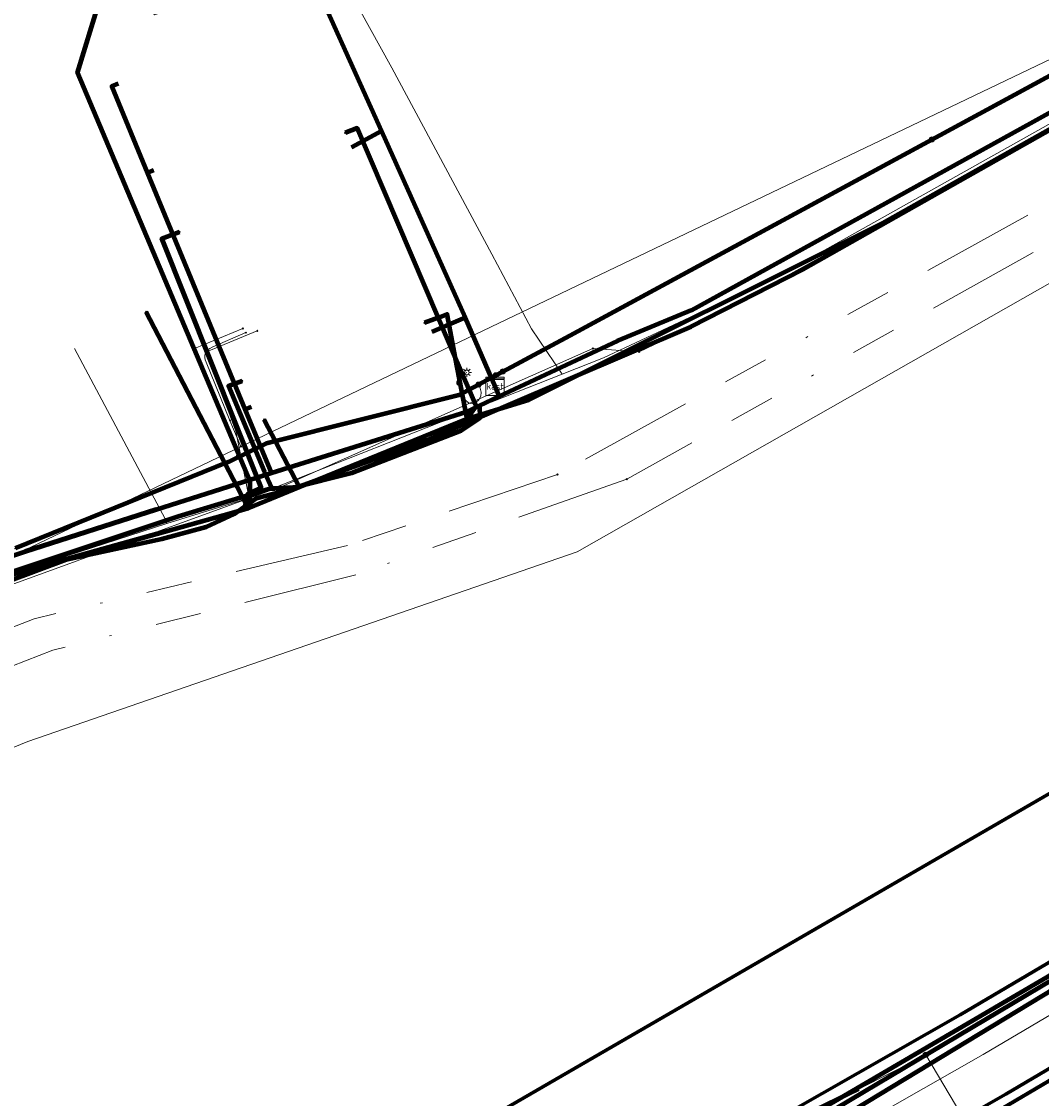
# Model space of a CAD drawing. Header units: metres. Extents: x 242122 to 243107, y 567823 to 568786.
# Tile 74 of 89: x 242338 to 242383, y 568658 to 568706. Entities that reach past the tile are written whole.
import ezdxf
from ezdxf.enums import TextEntityAlignment as Align
from ezdxf.lldxf.tags import DXFTag

# ---------------------------------------------------------------- set-up
doc = ezdxf.new("R2010")
doc.units = ezdxf.units.M
doc.linetypes.add('RI-OVERIG-SO', pattern=[17, 5, -2, 2, -2, 0, -2, 2, -2])
for name, color, linetype, lineweight in [('B-WE-IE-MEUBILAIR_ENEXIS NETBEHEER BV-S', 7, 'Continuous', 18), ('B-WE-KL-DATA_COAXKABEL_10_ZIGGO BV-G', 90, 'KL-DATA-SO', 18), ('B-WE-KL-DATA_COAXKABEL_17_ZIGGO BV-G', 90, 'KL-DATA-SO', 18), ('B-WE-KL-DATA_COAXKABEL_42_ZIGGO BV-G', 90, 'KL-DATA-SO', 18), ('B-WE-KL-DATA_COAXKABEL_7_ZIGGO BV-G', 90, 'KL-DATA-SO', 18), ('B-WE-KL-DATA_DELTA FIBER NETWERK BV-G', 90, 'KL-DATA-SO', 18), ('B-WE-KL-DATA_DUCT_ZIGGO BV-G', 90, 'Continuous', 100), ('B-WE-KL-DATA_HULPSTUK_KPN BV-S', 90, 'Continuous', 18), ('B-WE-KL-DATA_HULPSTUK_ZIGGO BV-S', 90, 'Continuous', 18), ('B-WE-KL-DATA_KABELBED_KPN BV-G', 90, 'Continuous', 100), ('B-WE-KL-DATA_KABELBED_ZIGGO BV-G', 90, 'Continuous', 100), ('B-WE-KL-DATA_MANTELBUIS_102_ZIGGO BV-G', 90, 'Continuous', 100), ('B-WE-KL-DATA_MANTELBUIS_75_ZIGGO BV-G', 90, 'Continuous', 100), ('B-WE-KL-DATA_MANTELBUIS_DELTA FIBER NETWERK BV-G', 90, 'Continuous', 100), ('B-WE-KL-DATA_MANTELBUIS_POLYVINYLCHLORIDE PVC_1_KPN BV-G', 90, 'Continuous', 100), ('B-WE-KL-ET_LS_400 V_ENEXIS NETBEHEER BV-G', 190, 'KL-LS-SO', 18), ('B-WE-KL-ET_LS_HULPSTUK_ENEXIS NETBEHEER BV-S', 190, 'Continuous', 18), ('B-WE-KL-ET_LS_KABELBED_ENEXIS NETBEHEER BV-G', 190, 'Continuous', 100), ('B-WE-KL-ET_MS_10 KV_ENEXIS NETBEHEER BV-G', 130, 'KL-MS-SO', 18), ('B-WE-KL-ET_MS_DUCT_ENEXIS NETBEHEER BV-G', 130, 'Continuous', 100), ('B-WE-KL-ET_MS_KABELBED_ENEXIS NETBEHEER BV-G', 130, 'Continuous', 100), ('B-WE-KL-ET_MS_MANTELBUIS_POLYETHYLEEN PE_110_ENEXIS NETBEHEER BV-G', 130, 'Continuous', 100), ('B-WE-KL-GAS_HD_STAAL_150_8 BAR_ENEXIS NETBEHEER BV-G', 30, 'KL-GAS_HD-SO', 18), ('B-WE-KL-GAS_LD_HULPSTUK_ENEXIS NETBEHEER BV-S', 50, 'Continuous', 18), ('B-WE-KL-GAS_LD_OVERIG_22_0.1 BAR_ENEXIS NETBEHEER BV-G', 50, 'KL-GAS_LD-SO', 18), ('B-WE-KL-GAS_LD_POLYVINYLCHLORIDE PVC_25_0.1 BAR_ENEXIS NETBEHEER BV-G', 50, 'KL-GAS_LD-SO', 18), ('B-WE-KL-GAS_LD_SLAGVAST PVC_75_0.1 BAR_ENEXIS NETBEHEER BV-G', 50, 'KL-GAS_LD-SO', 18), ('B-WE-KL-WATER_HULPSTUK_WMD DRINKWATER NV-S', 170, 'Continuous', 18), ('B-WE-KL-WATER_POLYVINYLCHLORIDE PVC_160_WMD DRINKWATER NV-G', 170, 'KL-WATER-SO', 18), ('B-WE-KL-WATER_POLYVINYLCHLORIDE PVC_20_WMD DRINKWATER NV-G', 170, 'KL-WATER-SO', 18), ('B-WE-OG-INFO_DELTA FIBER NETWERK BV-G', 7, 'Continuous', 18), ('B-WE-OG-INFO_ENEXIS NETBEHEER BV-G', 7, 'Continuous', 18), ('B-WE-RI-DRUK_GEMEENTE TYNAARLO-G', 210, 'RI-PERS-SO', 18), ('B-WE-RI-VRIJVERVAL_GEMEENTE TYNAARLO-G', 210, 'RI-OVERIG-SO', 18), ('B-WE-RI-VRIJVERVAL_HULPSTUK_GEMEENTE TYNAARLO-S', 210, 'Continuous', 18)]:
    doc.layers.add(name, color=color, linetype=linetype, lineweight=lineweight)
doc.layers.add('B-WE-OG-INFO_EIS VOORZORGSMAATREGEL_ENEXIS NETBEHEER BV-GV', color=7, linetype='Continuous', lineweight=70, true_color=0xfa194b)
doc.layers.add('B-WE-OG-INFO_EIS VOORZORGSMAATREGEL_WATERBEDRIJF GRONINGEN-GV', color=7, linetype='Continuous', lineweight=70, true_color=0xfa194b)
doc.styles.add('NLCS-ISO', font='NLCS-ISO.ttf')
doc.styles.get("Standard").update_dxf_attribs({"font": 'arial.ttf'})
tags = doc.linetypes.add('KL-DATA-SO', pattern='A,4,-1,[101,NLCS.shx,S=0.5,R=0,X=0,Y=0],-1,4,-1,["D",Standard,S=1,R=0,X=-0.25,Y=-0.5],-1.5', length=12.5).pattern_tags.tags
tags[18] = DXFTag(74, 10)
tags = doc.linetypes.add('KL-GAS_HD-SO', pattern='A,4,-1,[69,NLCS.shx,S=0.5,R=0,X=0,Y=0],-1,4,-1,["H",Standard,S=1,R=0,X=0,Y=-0.5],-2', length=13).pattern_tags.tags
tags[18] = DXFTag(74, 10)
tags = doc.linetypes.add('KL-GAS_LD-SO', pattern='A,4,-1,[69,NLCS.shx,S=0.5,R=0,X=0,Y=0],-1,4,-1,["L",Standard,S=1,R=0,X=0.25,Y=-0.5],-2', length=13).pattern_tags.tags
tags[18] = DXFTag(74, 10)
tags = doc.linetypes.add('KL-LS-SO', pattern='A,4,-1,[103,NLCS.shx,S=0.75,R=0,X=0,Y=0],-1,4,-1,["L",Standard,S=1,R=0,X=0,Y=-0.5],-2', length=13).pattern_tags.tags
tags[18] = DXFTag(74, 10)
tags = doc.linetypes.add('KL-MS-SO', pattern='A,4,-1,[103,NLCS.shx,S=0.75,R=0,X=0,Y=0],-1,4,-1,["M",Standard,S=1,R=0,X=0,Y=-0.5],-2', length=13).pattern_tags.tags
tags[18] = DXFTag(74, 10)
doc.linetypes.add('KL-WATER-SO', pattern='A,7,-0.5,[168,NLCS.shx,S=0.75,R=0,X=0.75,Y=0],-2', length=9.5)
tags = doc.linetypes.add('RI-PERS-SO', pattern='A,7,-2,["P",Standard,S=1.8,R=0,X=-0.5,Y=-0.9],-2,7,-2,[102,NLCS.shx,S=1,R=180,X=0,Y=0],-2', length=22).pattern_tags.tags
tags[6] = DXFTag(74, 10)

# ---------------------------------------------------------------- blocks, each defined once
blk = doc.blocks.new('SKL-WTB_HULP_KAST-SO')
at = {"color": 0, "linetype": 'ByBlock', "lineweight": 18}
for points in [[(-2, 2), (2, 2), (2, 1.68), (-2, 1.68)], [(-2, 1.52), (2, 1.52), (2, -2), (-2, -2)]]:
    blk.add_lwpolyline(points, close=True, dxfattribs=at)
at = {"color": 0, "linetype": 'ByBlock', "lineweight": 18, "style": 'NLCS-ISO'}
blk.add_text('kast', height=1.5, dxfattribs=at).set_placement((0, 0), align=Align.MIDDLE_CENTER)
at = {"color": 0, "linetype": 'ByBlock', "lineweight": 18, "style": 'NLCS-ISO', "flags": 1}
for tag, p in [('TYPE', (2.5, 0)), ('OMSCHRIJVING', (2.5, -3)), ('LABEL', (2.5, -1.5))]:
    blk.add_attdef(tag, p, '', height=1, dxfattribs=at)
blk = doc.blocks.new('SKL-WTB_HULP_OVERIG-SO')
at = {"color": 0, "linetype": 'ByBlock', "lineweight": 18}
for points in [[(-0.14, 0.14), (0.14, -0.14)], [(0.14, 0.14), (-0.14, -0.14)]]:
    blk.add_lwpolyline(points, dxfattribs=at)
at = {"color": 0, "linetype": 'ByBlock', "lineweight": 18, "style": 'NLCS-ISO', "flags": 1}
for tag, p in [('TYPE', (1.5, 0)), ('OMSCHRIJVING', (1.5, -3)), ('LABEL', (1.5, -1.5))]:
    blk.add_attdef(tag, p, '', height=1, dxfattribs=at)
blk = doc.blocks.new('SIE-MEUBILAIR_PAAL_LICHTMAST-SO')
for points in [[(-0.62, 0), (-1, 0)], [(-0.71, 0.71), (-0.44, 0.44)], [(0, 1), (0, 0.62)], [(0.44, 0.44), (0.71, 0.71)], [(1, 0), (0.62, 0)], [(-0.71, -0.71), (-0.44, -0.44)], [(0, -0.62), (0, -1)], [(0.44, -0.44), (0.71, -0.71)]]:
    blk.add_lwpolyline(points)
blk.add_circle((0, 0), 0.5)
blk = doc.blocks.new('SKL-WTB_HULP_MOF-SO')
at = {"linetype": 'ByBlock', "lineweight": 18}
h = blk.add_hatch(color=0, dxfattribs=at)
h.dxf.hatch_style = 1
h.paths.add_polyline_path([(-0.5625, 0, 1), (0.5625, 0, 1)])
at = {"color": 0, "linetype": 'ByBlock', "lineweight": 18}
blk.add_circle((0, 0), 0.5625, dxfattribs=at)
at = {"color": 0, "linetype": 'ByBlock', "lineweight": 18, "style": 'NLCS-ISO', "flags": 1}
for tag, p in [('TYPE', (1.5, 0)), ('OMSCHRIJVING', (1.5, -3)), ('LABEL', (1.5, -1.5))]:
    blk.add_attdef(tag, p, '', height=1, dxfattribs=at)
blk = doc.blocks.new('SRI-HULP_OVERIG-SO')
at = {"color": 0, "linetype": 'ByBlock', "lineweight": 18}
for points in [[(-0.14, 0.14), (0.14, -0.14)], [(0.14, 0.14), (-0.14, -0.14)]]:
    blk.add_lwpolyline(points, dxfattribs=at)
at = {"color": 0, "linetype": 'ByBlock', "lineweight": 18, "style": 'NLCS-ISO', "flags": 1}
for tag, p in [('TYPE', (1.5, 0)), ('OMSCHRIJVING', (1.5, -3)), ('LABEL', (1.5, -1.5))]:
    blk.add_attdef(tag, p, '', height=1, dxfattribs=at)

msp = doc.modelspace()

# ---------------------------------------------------------------- linework, layer by layer
at = {"layer": 'B-WE-KL-DATA_COAXKABEL_10_ZIGGO BV-G'}
msp.add_lwpolyline([(242337.169, 568681.918), (242349.375, 568685.826), (242357.9, 568688.495), (242359.346, 568689.17), (242359.16, 568689.602)], dxfattribs=at)
at = {"layer": 'B-WE-KL-DATA_COAXKABEL_17_ZIGGO BV-G'}
for points in [[(242359.16, 568689.602), (242359.346, 568689.17), (242364.519, 568691.588), (242367.756, 568692.928), (242384.293, 568702.061), (242415.653, 568719.524), (242411.756, 568727.359), (242415.317, 568729.392)], [(242359.16, 568689.602), (242359.346, 568689.17), (242364.519, 568691.588), (242367.756, 568692.928), (242384.293, 568702.061)], [(242359.16, 568689.602), (242359.346, 568689.17), (242364.519, 568691.588), (242367.756, 568692.928), (242384.293, 568702.061)], [(242359.16, 568689.602), (242359.346, 568689.17), (242364.519, 568691.588), (242367.756, 568692.928), (242384.293, 568702.061)], [(242359.16, 568689.602), (242359.346, 568689.17), (242357.9, 568688.495), (242349.375, 568685.826), (242337.169, 568681.918)]]:
    msp.add_lwpolyline(points, dxfattribs=at)
at = {"layer": 'B-WE-KL-DATA_COAXKABEL_42_ZIGGO BV-G'}
msp.add_lwpolyline([(242416.647, 568683.271), (242338.74, 568637.696), (242335.972, 568635.951), (242335.722, 568635.821), (242331.312, 568633.304), (242325.095, 568630.12), (242321.727, 568628.664), (242319.743, 568627.936), (242318.236, 568627.443), (242317.266, 568627.153), (242315.823, 568626.76), (242313.916, 568626.308), (242286.848, 568620.982), (242273.263, 568618.294), (242267.931, 568617.235), (242264.884, 568616.555), (242270.544, 568601.398), (242273.908, 568592.024), (242274.87, 568591.485), (242275.768, 568588.938), (242275.843, 568587.798), (242282.981, 568563.513), (242296.356, 568535.395)], dxfattribs=at)
at = {"layer": 'B-WE-KL-DATA_COAXKABEL_7_ZIGGO BV-G'}
for points in [[(242339.573, 568714.662), (242338.868, 568715.949), (242345.678, 568719.685), (242358.099, 568692.067), (242359.16, 568689.602)], [(242359.16, 568689.602), (242358.099, 568692.067), (242346.994, 568716.757), (242345.888, 568716.15)], [(242359.16, 568689.602), (242359.346, 568689.17), (242364.519, 568691.588), (242367.756, 568692.928), (242384.293, 568702.061), (242388.662, 568704.494), (242386.05, 568709.284), (242383.752, 568713.467)], [(242342.677, 568702.855), (242342.402, 568702.736), (242349.375, 568685.826), (242357.9, 568688.495), (242359.346, 568689.17), (242359.16, 568689.602)], [(242352.881, 568700.048), (242354.188, 568700.761), (242358.099, 568692.067), (242359.16, 568689.602)], [(242344.241, 568699.064), (242343.965, 568698.945), (242349.375, 568685.826), (242357.9, 568688.495), (242359.346, 568689.17), (242359.16, 568689.602)], [(242356.391, 568691.982), (242357.853, 568692.614), (242358.099, 568692.067), (242359.16, 568689.602)], [(242302.758, 568661.807), (242302.302, 568662.465), (242301.817, 568663.102), (242307.656, 568667.706), (242317.537, 568673.913), (242318.363, 568674.348), (242319.73, 568675.041), (242321.111, 568675.707), (242322.504, 568676.345), (242323.91, 568676.955), (242325.913, 568677.716), (242327.923, 568678.458), (242331.425, 568679.699), (242332.843, 568680.301), (242334.273, 568680.871), (242335.715, 568681.41), (242337.169, 568681.918), (242349.375, 568685.826), (242357.9, 568688.495), (242359.346, 568689.17), (242359.16, 568689.602)], [(242316.724, 568677.918), (242318.363, 568674.348), (242319.73, 568675.041), (242321.111, 568675.707), (242322.504, 568676.345), (242323.91, 568676.955), (242325.913, 568677.716), (242327.923, 568678.458), (242331.425, 568679.699), (242332.843, 568680.301), (242334.273, 568680.871), (242335.715, 568681.41), (242337.169, 568681.918), (242349.375, 568685.826), (242357.9, 568688.495), (242359.346, 568689.17), (242359.16, 568689.602)], [(242359.16, 568689.602), (242359.346, 568689.17), (242357.9, 568688.495), (242349.375, 568685.826), (242337.169, 568681.918), (242335.715, 568681.41), (242334.273, 568680.871), (242332.843, 568680.301), (242331.425, 568679.699), (242327.923, 568678.458), (242325.724, 568681.809)], [(242359.16, 568689.602), (242359.346, 568689.17), (242358.485, 568688.768), (242358.496, 568688.207), (242357.657, 568687.661), (242355.2, 568686.718), (242352.887, 568685.806), (242350.325, 568685.169), (242349.26, 568685.105), (242348.471, 568684.843), (242345.311, 568683.913), (242342.202, 568682.896), (242340.551, 568682.334), (242338.021, 568681.516)], [(242348.514, 568688.701), (242348.237, 568688.586), (242349.375, 568685.826), (242357.9, 568688.495), (242359.346, 568689.17), (242359.16, 568689.602)]]:
    msp.add_lwpolyline(points, dxfattribs=at)
at = {"layer": 'B-WE-KL-DATA_DELTA FIBER NETWERK BV-G'}
for points in [[(242359.017, 568695.383), (242354.643, 568703.528), (242351.792, 568708.715), (242349.941, 568707.72), (242344.27, 568705.858), (242342.962, 568707.814), (242343.391, 568708.03)], [(242362.096, 568690.141), (242363.897, 568690.856), (242371.669, 568694.499), (242392.207, 568706.007), (242393.707, 568706.949)], [(242362.096, 568690.141), (242360.749, 568692.115), (242359.017, 568695.383)], [(242340.76, 568691.26), (242344.733, 568683.81)], [(242344.8, 568683.6), (242348.244, 568684.672), (242359.549, 568689.13), (242362.096, 568690.141)], [(242332.044, 568679.26), (242335.528, 568680.601), (242344.8, 568683.6)], [(242344.733, 568683.81), (242344.724, 568683.838)], [(242344.8, 568683.6), (242344.733, 568683.81)], [(242410.901, 568679.891), (242393.606, 568669.609), (242377.916, 568660.306), (242375.053, 568658.868), (242368.486, 568655.677), (242366.032, 568654.243), (242358.556, 568649.73), (242351.002, 568645.295), (242338.033, 568637.759), (242332.599, 568635.056), (242330.076, 568633.906), (242322.259, 568629.888), (242319.794, 568628.707), (242316.468, 568627.21)], [(242410.901, 568679.891), (242393.606, 568669.609), (242377.916, 568660.306), (242375.053, 568658.868), (242368.486, 568655.677), (242366.032, 568654.243), (242358.556, 568649.73), (242351.002, 568645.295), (242338.033, 568637.759), (242332.599, 568635.056), (242330.076, 568633.906), (242322.259, 568629.888), (242319.794, 568628.707), (242316.468, 568627.21)]]:
    msp.add_lwpolyline(points, dxfattribs=at)
at = {"layer": 'B-WE-KL-DATA_DUCT_ZIGGO BV-G'}
msp.add_lwpolyline([(242533.668, 568752.319), (242416.647, 568683.271), (242338.74, 568637.696), (242335.972, 568635.951), (242336.012, 568633.139), (242334.453, 568632.352), (242322.773, 568625.379), (242319.925, 568623.76), (242318.819, 568622.671)], dxfattribs=at)
msp.add_lwpolyline([(242533.668, 568752.319), (242416.647, 568683.271), (242338.74, 568637.696), (242335.972, 568635.951), (242336.012, 568633.139), (242334.453, 568632.352), (242322.773, 568625.379), (242319.925, 568623.76), (242318.819, 568622.671)], dxfattribs=at)
at = {"layer": 'B-WE-KL-DATA_KABELBED_KPN BV-G'}
for points in [[(242594.516, 568786.4), (242592.567, 568785.272), (242575.387, 568775.091), (242558.18, 568764.895), (242540.876, 568754.813), (242532.702, 568750), (242523.669, 568744.68), (242506.424, 568734.549), (242500, 568730.758), (242489.174, 568724.37), (242471.932, 568714.235), (242454.652, 568704.177), (242437.415, 568694.027), (242420.23, 568683.839), (242403.037, 568673.85), (242402.936, 568673.791), (242385.317, 568664.288), (242372.092, 568656.279)], [(242319.939, 568674.148), (242331.505, 568679.516), (242337.167, 568681.137), (242347.642, 568684.073), (242348.195, 568684.228), (242348.371, 568684.277), (242350.61, 568685.192), (242357.934, 568688.184), (242357.934, 568688.184), (242358.017, 568688.218), (242360.625, 568689.007), (242376.125, 568696.748), (242388.183, 568703.53), (242400.921, 568710.694), (242429.755, 568727.295)], [(242348.467, 568684.319), (242348.453, 568684.967), (242348.444, 568685.43), (242340.89, 568703.318), (242341.84, 568706.4), (242343.863, 568707.327)], [(242357.934, 568688.184), (242357.934, 568688.184), (242358.329, 568688.733), (242357.434, 568690.825), (242356.672, 568692.604), (242353.123, 568700.896), (242352.601, 568700.693)], [(242348.195, 568684.228), (242348.261, 568684.489), (242348.373, 568684.931), (242348.453, 568684.967), (242348.932, 568685.181), (242344.59, 568696.065), (242345.356, 568696.362)], [(242347.642, 568684.073), (242348.195, 568684.228), (242348.371, 568684.277), (242348.261, 568684.489), (242343.905, 568692.86)], [(242357.934, 568688.184), (242357.934, 568688.184), (242357.434, 568690.825), (242357.068, 568692.753), (242356.672, 568692.604), (242356.068, 568692.375)], [(242349.077, 568685.869), (242347.504, 568689.628), (242348.097, 568689.843)], [(242350.61, 568685.192), (242349.063, 568688.155)], [(242350.61, 568685.192), (242349.411, 568685.137), (242349.077, 568685.869)], [(242344.382, 568683.159), (242339.566, 568681.809)]]:
    msp.add_lwpolyline(points, dxfattribs=at)
at = {"layer": 'B-WE-KL-DATA_KABELBED_ZIGGO BV-G'}
for points in [[(242487.79, 568725.249), (242416.647, 568683.271), (242338.74, 568637.696), (242335.972, 568635.951)], [(242346.994, 568716.757), (242354.188, 568700.761)], [(242382.715, 568701.189), (242388.662, 568704.494)], [(242342.677, 568702.855), (242342.402, 568702.736), (242343.965, 568698.945)], [(242378.775, 568699.014), (242382.715, 568701.189)], [(242354.188, 568700.761), (242352.881, 568700.048)], [(242354.188, 568700.761), (242357.853, 568692.614)], [(242343.965, 568698.945), (242344.241, 568699.064)], [(242343.965, 568698.945), (242348.237, 568688.586)], [(242359.346, 568689.17), (242364.519, 568691.588), (242367.756, 568692.928), (242378.775, 568699.014)], [(242357.853, 568692.614), (242356.391, 568691.982)], [(242357.853, 568692.614), (242359.16, 568689.602)], [(242359.16, 568689.602), (242359.346, 568689.17)], [(242358.485, 568688.768), (242358.496, 568688.207), (242357.657, 568687.661), (242352.887, 568685.806), (242350.325, 568685.169), (242349.26, 568685.105), (242345.311, 568683.913), (242334.798, 568680.415), (242332.711, 568679.245), (242331.736, 568679.021), (242330.97, 568678.995), (242325.229, 568676.562), (242319.094, 568673.734), (242309.53, 568668.883)], [(242349.375, 568685.826), (242357.9, 568688.495), (242358.485, 568688.768)], [(242358.485, 568688.768), (242359.346, 568689.17)], [(242348.237, 568688.586), (242348.514, 568688.701)], [(242348.237, 568688.586), (242349.375, 568685.826)], [(242344.341, 568684.214), (242349.375, 568685.826)], [(242338.605, 568682.378), (242344.341, 568684.214)], [(242327.923, 568678.458), (242331.425, 568679.699), (242335.715, 568681.41), (242338.605, 568682.378)]]:
    msp.add_lwpolyline(points, dxfattribs=at)
at = {"layer": 'B-WE-KL-DATA_MANTELBUIS_102_ZIGGO BV-G'}
msp.add_lwpolyline([(242378.775, 568699.014), (242382.715, 568701.189)], dxfattribs=at)
at = {"layer": 'B-WE-KL-DATA_MANTELBUIS_75_ZIGGO BV-G'}
msp.add_lwpolyline([(242344.341, 568684.214), (242338.605, 568682.378)], dxfattribs=at)
at = {"layer": 'B-WE-KL-DATA_MANTELBUIS_DELTA FIBER NETWERK BV-G'}
msp.add_lwpolyline([(242375.053, 568658.868), (242371.778, 568657.277), (242368.486, 568655.677), (242353.259, 568646.718), (242338.033, 568637.759), (242327.235, 568632.477), (242316.468, 568627.21)], dxfattribs=at)
at = {"layer": 'B-WE-KL-DATA_MANTELBUIS_POLYVINYLCHLORIDE PVC_1_KPN BV-G'}
msp.add_lwpolyline([(242344.382, 568683.159), (242339.566, 568681.809)], dxfattribs=at)
at = {"layer": 'B-WE-KL-ET_LS_400 V_ENEXIS NETBEHEER BV-G'}
for points in [[(242359.504, 568690.255), (242362.424, 568691.826), (242383.62, 568703.297), (242388.185, 568705.786), (242399.695, 568712.085), (242427.172, 568727.171), (242430.312, 568729.355)], [(242378.266, 568700.401), (242383.62, 568703.297), (242389.326, 568706.409), (242399.695, 568712.085), (242427.172, 568727.171), (242430.312, 568729.355)], [(242338.18, 568682.525), (242347.501, 568686.302), (242349.166, 568687.121), (242357.59, 568689.225), (242362.424, 568691.826), (242383.62, 568703.297), (242389.326, 568706.409), (242399.695, 568712.085)], [(242359.192, 568690.087), (242362.424, 568691.826), (242378.266, 568700.401)], [(242367.713, 568649.037), (242365.843, 568652.65), (242365.808, 568652.889), (242365.897, 568653.114), (242366.403, 568653.459), (242385.94, 568665.095), (242419.173, 568684.734), (242435.188, 568693.981)], [(242347.961, 568686.528), (242346.007, 568691.264), (242348.126, 568692.138)], [(242357.594, 568689.757), (242357.621, 568689.878), (242357.692, 568690.015), (242357.796, 568690.129), (242357.926, 568690.212)], [(242358.434, 568689.679), (242359.504, 568690.255)], [(242247.949, 568611.818), (242250.673, 568612.761), (242253.486, 568613.648), (242256.271, 568614.442), (242259.288, 568615.253), (242262.193, 568615.927), (242262.967, 568616.049), (242268.46, 568617.148), (242264.913, 568625.634), (242278.043, 568635.968), (242306.183, 568658.327), (242302.39, 568663.249), (242306.077, 568666.004), (242308.295, 568667.717), (242310.866, 568670.074), (242317.45, 568673.891), (242331.333, 568679.899), (242336.792, 568681.962), (242347.501, 568686.302), (242349.166, 568687.121), (242357.59, 568689.225), (242358.434, 568689.679)], [(242301.151, 568654.328), (242306.183, 568658.327), (242302.39, 568663.249), (242306.077, 568666.004), (242308.295, 568667.717), (242310.866, 568670.074), (242317.45, 568673.891), (242331.333, 568679.899), (242336.792, 568681.962), (242347.501, 568686.302), (242349.166, 568687.121), (242357.59, 568689.225), (242359.192, 568690.087)], [(242358.434, 568689.679), (242358.514, 568689.519), (242358.553, 568689.348), (242358.532, 568689.173), (242358.452, 568689.017), (242358.319, 568688.895), (242358.159, 568688.844), (242357.994, 568688.88), (242357.87, 568688.994), (242357.598, 568689.574), (242357.587, 568689.728), (242357.594, 568689.757)], [(242377.994, 568660.362), (242380.088, 568656.852), (242379.947, 568656.119), (242379.381, 568655.687)]]:
    msp.add_lwpolyline(points, dxfattribs=at)
at = {"layer": 'B-WE-KL-ET_LS_KABELBED_ENEXIS NETBEHEER BV-G'}
for points in [[(242378.266, 568700.401), (242383.62, 568703.297), (242388.185, 568705.786), (242399.695, 568712.085)], [(242359.504, 568690.255), (242362.424, 568691.826), (242378.266, 568700.401)], [(242367.713, 568649.037), (242365.843, 568652.65), (242365.808, 568652.889), (242365.897, 568653.114), (242366.403, 568653.459), (242385.94, 568665.095), (242419.173, 568684.734), (242435.188, 568693.981)], [(242359.192, 568690.087), (242359.504, 568690.255)], [(242338.18, 568682.525), (242347.501, 568686.302), (242349.166, 568687.121), (242357.59, 568689.225), (242358.434, 568689.679)], [(242358.434, 568689.679), (242359.192, 568690.087)]]:
    msp.add_lwpolyline(points, dxfattribs=at)
at = {"layer": 'B-WE-KL-ET_MS_10 KV_ENEXIS NETBEHEER BV-G'}
msp.add_lwpolyline([(242384.437, 568701.369), (242372.608, 568694.701), (242367.728, 568692.212), (242359.649, 568688.749), (242356.181, 568687.254), (242350.337, 568685.121), (242348.71, 568684.701), (242347.75, 568684.014), (242346.522, 568683.441), (242344.59, 568682.913), (242340.401, 568682.015), (242337.744, 568681.019), (242335.102, 568679.455), (242332.581, 568678.115), (242330.144, 568676.542), (242325.236, 568673.234), (242322.748, 568671.334), (242320.412, 568669.307), (242318.351, 568667.117), (242316.396, 568664.747), (242314.868, 568662.071), (242313.861, 568659.218), (242313.206, 568656.263)], dxfattribs=at)
msp.add_lwpolyline([(242384.437, 568701.369), (242372.608, 568694.701), (242367.728, 568692.212), (242359.649, 568688.749), (242356.181, 568687.254), (242350.337, 568685.121), (242348.71, 568684.701), (242347.75, 568684.014), (242346.522, 568683.441), (242344.59, 568682.913), (242340.401, 568682.015), (242337.744, 568681.019), (242335.102, 568679.455), (242332.581, 568678.115), (242330.144, 568676.542), (242325.236, 568673.234), (242322.748, 568671.334), (242320.412, 568669.307), (242318.351, 568667.117), (242316.396, 568664.747), (242314.868, 568662.071), (242313.861, 568659.218), (242313.206, 568656.263)], dxfattribs=at)
at = {"layer": 'B-WE-KL-ET_MS_DUCT_ENEXIS NETBEHEER BV-G'}
msp.add_lwpolyline([(242346.522, 568683.441), (242344.59, 568682.913), (242340.401, 568682.015), (242337.744, 568681.019), (242335.102, 568679.455), (242332.581, 568678.115), (242330.144, 568676.542), (242325.236, 568673.234), (242322.748, 568671.334), (242320.412, 568669.307), (242318.351, 568667.117), (242316.396, 568664.747), (242314.868, 568662.071), (242313.861, 568659.218), (242313.206, 568656.263), (242311.664, 568650.618), (242310.916, 568644.973), (242310.66, 568641.931), (242310.771, 568639.739)], dxfattribs=at)
msp.add_lwpolyline([(242346.522, 568683.441), (242344.59, 568682.913), (242340.401, 568682.015), (242337.744, 568681.019), (242335.102, 568679.455), (242332.581, 568678.115), (242330.144, 568676.542), (242325.236, 568673.234), (242322.748, 568671.334), (242320.412, 568669.307), (242318.351, 568667.117), (242316.396, 568664.747), (242314.868, 568662.071), (242313.861, 568659.218), (242313.206, 568656.263), (242311.664, 568650.618), (242310.916, 568644.973), (242310.66, 568641.931), (242310.771, 568639.739)], dxfattribs=at)
at = {"layer": 'B-WE-KL-ET_MS_KABELBED_ENEXIS NETBEHEER BV-G'}
for points in [[(242433.976, 568732.08), (242433.729, 568731.837), (242432.893, 568730.669), (242432.53, 568729.645), (242431.625, 568728.524), (242429.633, 568726.983), (242427.982, 568725.924), (242405.64, 568713.349), (242399.651, 568709.974), (242392.267, 568705.791), (242384.437, 568701.369), (242372.608, 568694.701), (242367.728, 568692.212), (242359.649, 568688.749), (242356.181, 568687.254), (242350.337, 568685.121), (242348.71, 568684.701), (242347.75, 568684.014), (242346.522, 568683.441)], [(242346.522, 568683.441), (242344.59, 568682.913), (242340.401, 568682.015), (242337.744, 568681.019), (242335.102, 568679.455), (242332.581, 568678.115), (242330.144, 568676.542), (242325.236, 568673.234), (242322.748, 568671.334), (242320.412, 568669.307), (242318.351, 568667.117), (242316.396, 568664.747), (242314.868, 568662.071), (242313.861, 568659.218), (242313.206, 568656.263), (242311.664, 568650.618), (242310.916, 568644.973), (242310.66, 568641.931), (242310.771, 568639.739)]]:
    msp.add_lwpolyline(points, dxfattribs=at)
at = {"layer": 'B-WE-KL-ET_MS_MANTELBUIS_POLYETHYLEEN PE_110_ENEXIS NETBEHEER BV-G'}
msp.add_lwpolyline([(242346.522, 568683.441), (242344.59, 568682.913), (242340.401, 568682.015), (242337.744, 568681.019), (242335.102, 568679.455), (242332.581, 568678.115), (242330.144, 568676.542), (242325.236, 568673.234), (242322.748, 568671.334), (242320.412, 568669.307), (242318.351, 568667.117), (242316.396, 568664.747), (242314.868, 568662.071), (242313.861, 568659.218), (242313.206, 568656.263), (242311.664, 568650.618), (242310.916, 568644.973), (242310.66, 568641.931), (242310.771, 568639.739)], dxfattribs=at)
msp.add_lwpolyline([(242346.522, 568683.441), (242344.59, 568682.913), (242340.401, 568682.015), (242337.744, 568681.019), (242335.102, 568679.455), (242332.581, 568678.115), (242330.144, 568676.542), (242325.236, 568673.234), (242322.748, 568671.334), (242320.412, 568669.307), (242318.351, 568667.117), (242316.396, 568664.747), (242314.868, 568662.071), (242313.861, 568659.218), (242313.206, 568656.263), (242311.664, 568650.618), (242310.916, 568644.973), (242310.66, 568641.931), (242310.771, 568639.739)], dxfattribs=at)
at = {"layer": 'B-WE-KL-GAS_HD_STAAL_150_8 BAR_ENEXIS NETBEHEER BV-G'}
msp.add_lwpolyline([(242281.984, 568617.762), (242288.711, 568619.029), (242308.986, 568622.765), (242312.648, 568623.712), (242316.247, 568624.876), (242319.769, 568626.254), (242323.203, 568627.84), (242326.539, 568629.629), (242380.506, 568660.383), (242426.122, 568687.3), (242447.559, 568700.249), (242454.115, 568703.842)], dxfattribs=at)
at = {"layer": 'B-WE-KL-GAS_LD_OVERIG_22_0.1 BAR_ENEXIS NETBEHEER BV-G'}
msp.add_lwpolyline([(242347.566, 568688.113), (242346.518, 568690.656), (242346.48, 568690.767), (242346.463, 568690.871), (242346.466, 568690.965), (242346.49, 568691.052), (242346.533, 568691.13), (242346.597, 568691.201), (242346.681, 568691.262), (242346.786, 568691.316), (242348.255, 568691.951)], dxfattribs=at)
at = {"layer": 'B-WE-KL-GAS_LD_POLYVINYLCHLORIDE PVC_25_0.1 BAR_ENEXIS NETBEHEER BV-G'}
msp.add_lwpolyline([(242348.035, 568686.976), (242347.566, 568688.113)], dxfattribs=at)
at = {"layer": 'B-WE-KL-GAS_LD_SLAGVAST PVC_75_0.1 BAR_ENEXIS NETBEHEER BV-G'}
msp.add_lwpolyline([(242306.932, 568665.653), (242308.713, 568668.434), (242317.851, 568672.964), (242331.679, 568679.145), (242408.758, 568716.048), (242426.596, 568726.366), (242448.568, 568738.075)], dxfattribs=at)
at = {"layer": 'B-WE-KL-WATER_POLYVINYLCHLORIDE PVC_160_WMD DRINKWATER NV-G'}
msp.add_lwpolyline([(242404.335, 568713.506), (242404.022, 568712.198), (242368.758, 568692.681), (242365.462, 568691.107), (242363.442, 568691.259), (242349.93, 568685.268), (242331.884, 568678.7), (242318.048, 568672.499), (242307.944, 568667.15), (242305.159, 568656.22), (242297.031, 568650.712)], dxfattribs=at)
at = {"layer": 'B-WE-KL-WATER_POLYVINYLCHLORIDE PVC_20_WMD DRINKWATER NV-G'}
msp.add_lwpolyline([(242348.762, 568692.033), (242346.543, 568691.118), (242347.821, 568687.643), (242348.408, 568684.714)], dxfattribs=at)
at = {"layer": 'B-WE-OG-INFO_DELTA FIBER NETWERK BV-G'}
msp.add_lwpolyline([(242316.465, 568627.21), (242319.79, 568628.705), (242322.26, 568629.89), (242330.075, 568633.91), (242332.595, 568635.055), (242338.035, 568637.76), (242351, 568645.295), (242358.555, 568649.73), (242366.035, 568654.24), (242368.485, 568655.68), (242375.05, 568658.87)], dxfattribs=at)
at = {"layer": 'B-WE-OG-INFO_EIS VOORZORGSMAATREGEL_ENEXIS NETBEHEER BV-GV'}
for points in [[(242461.766, 568705.476), (242370.237, 568651.47)], [(242461.766, 568705.476), (242376.262, 568655.015)], [(242425.097, 568689.017), (242379.504, 568662.114), (242325.57, 568631.379), (242322.31, 568629.631), (242318.985, 568628.095), (242315.575, 568626.761), (242312.09, 568625.633), (242308.554, 568624.719), (242288.341, 568620.995)], [(242289.081, 568617.064), (242309.487, 568620.829), (242313.264, 568621.809), (242316.976, 568623.014), (242320.607, 568624.438), (242324.148, 568626.077), (242327.529, 568627.891), (242381.496, 568658.645), (242427.138, 568685.578)]]:
    msp.add_lwpolyline(points, dxfattribs=at)
at = {"layer": 'B-WE-OG-INFO_EIS VOORZORGSMAATREGEL_WATERBEDRIJF GRONINGEN-GV'}
msp.add_lwpolyline([(242312.253, 568505.934), (242294.823, 568545.348), (242280.996, 568578.27), (242277.371, 568586.999), (242277.377, 568587.007), (242286.635, 568591.119), (242297.472, 568594.946), (242308.498, 568599.295), (242320.434, 568604.214), (242331.526, 568609.18), (242344.086, 568613.534), (242329.201, 568640.404), (242329.2, 568640.412), (242329.205, 568640.418), (242548.926, 568767.635)], dxfattribs=at)
at = {"layer": 'B-WE-OG-INFO_ENEXIS NETBEHEER BV-G'}
msp.add_lwpolyline([(242346.522, 568683.441), (242344.59, 568682.913), (242340.401, 568682.015), (242337.744, 568681.019), (242335.102, 568679.455), (242332.581, 568678.115), (242330.144, 568676.542), (242325.236, 568673.234), (242322.748, 568671.334), (242320.412, 568669.307), (242318.351, 568667.117), (242316.396, 568664.747), (242314.868, 568662.071), (242313.861, 568659.218), (242313.206, 568656.263), (242311.664, 568650.618), (242310.916, 568644.973), (242310.66, 568641.931), (242310.771, 568639.739)], dxfattribs=at)
at = {"layer": 'B-WE-RI-DRUK_GEMEENTE TYNAARLO-G'}
msp.add_lwpolyline([(242411.386, 568786.461), (242412.133, 568785.093), (242445.523, 568729.425), (242362.744, 568682.366), (242338.724, 568674.069), (242320.812, 568666.732), (242307.393, 568659.344), (242306.343, 568651.458), (242301.808, 568649.51), (242287.868, 568640.067)], dxfattribs=at)
at = {"layer": 'B-WE-RI-VRIJVERVAL_GEMEENTE TYNAARLO-G'}
for points in [[(242412.561, 568712.131), (242364.921, 568685.543)], [(242397.446, 568705.337), (242361.89, 568685.75)], [(242361.89, 568685.75), (242352.699, 568682.638), (242339, 568679.441), (242327.767, 568675.058), (242319.036, 568670.8)], [(242364.921, 568685.543), (242353.065, 568681.359), (242339.822, 568678.071), (242328.772, 568673.779), (242319.801, 568669.606)]]:
    msp.add_lwpolyline(points, dxfattribs=at)

# ---------------------------------------------------------------- block references
at = {"layer": 'B-WE-IE-MEUBILAIR_ENEXIS NETBEHEER BV-S', "xscale": 0.2, "yscale": 0.2, "zscale": 0.2}
msp.add_blockref('SIE-MEUBILAIR_PAAL_LICHTMAST-SO', (242357.926, 568690.212), dxfattribs=at)
at = {"layer": 'B-WE-KL-DATA_HULPSTUK_KPN BV-S', "xscale": 0.2, "yscale": 0.2, "zscale": 0.2}
for p in [(242352.601, 568700.693), (242345.356, 568696.362), (242343.905, 568692.86), (242356.068, 568692.375), (242348.097, 568689.843), (242349.063, 568688.155), (242357.934, 568688.184), (242349.077, 568685.869), (242350.61, 568685.192), (242347.642, 568684.073), (242348.195, 568684.228), (242348.467, 568684.319)]:
    msp.add_blockref('SKL-WTB_HULP_OVERIG-SO', p, dxfattribs=at)
at = {"layer": 'B-WE-KL-DATA_HULPSTUK_ZIGGO BV-S', "xscale": 0.2, "yscale": 0.2, "zscale": 0.2}
msp.add_blockref('SKL-WTB_HULP_KAST-SO', (242359.16, 568689.602), dxfattribs=at)
at = {"layer": 'B-WE-KL-ET_LS_HULPSTUK_ENEXIS NETBEHEER BV-S', "xscale": 0.2, "yscale": 0.2, "zscale": 0.2}
for name, p in [('SKL-WTB_HULP_MOF-SO', (242378.266, 568700.401)), ('SKL-WTB_HULP_OVERIG-SO', (242348.126, 568692.138)), ('SKL-WTB_HULP_MOF-SO', (242359.192, 568690.087)), ('SKL-WTB_HULP_MOF-SO', (242359.504, 568690.255)), ('SKL-WTB_HULP_MOF-SO', (242357.594, 568689.757)), ('SKL-WTB_HULP_MOF-SO', (242358.434, 568689.679)), ('SKL-WTB_HULP_MOF-SO', (242358.434, 568689.679)), ('SKL-WTB_HULP_MOF-SO', (242347.961, 568686.528)), ('SKL-WTB_HULP_MOF-SO', (242377.994, 568660.362))]:
    msp.add_blockref(name, p, dxfattribs=at)
at = {"layer": 'B-WE-KL-GAS_LD_HULPSTUK_ENEXIS NETBEHEER BV-S', "xscale": 0.2, "yscale": 0.2, "zscale": 0.2}
for p in [(242348.255, 568691.951), (242347.566, 568688.113), (242348.035, 568686.976)]:
    msp.add_blockref('SKL-WTB_HULP_OVERIG-SO', p, dxfattribs=at)
at = {"layer": 'B-WE-KL-WATER_HULPSTUK_WMD DRINKWATER NV-S', "xscale": 0.2, "yscale": 0.2, "zscale": 0.2}
for p in [(242348.762, 568692.033), (242363.442, 568691.259), (242365.462, 568691.107), (242348.408, 568684.714)]:
    msp.add_blockref('SKL-WTB_HULP_OVERIG-SO', p, dxfattribs=at)
at = {"layer": 'B-WE-RI-VRIJVERVAL_HULPSTUK_GEMEENTE TYNAARLO-S', "xscale": 0.2, "yscale": 0.2, "zscale": 0.2}
for p in [(242361.89, 568685.75), (242364.921, 568685.543)]:
    msp.add_blockref('SRI-HULP_OVERIG-SO', p, dxfattribs=at)

doc.saveas('drawing.dxf')
